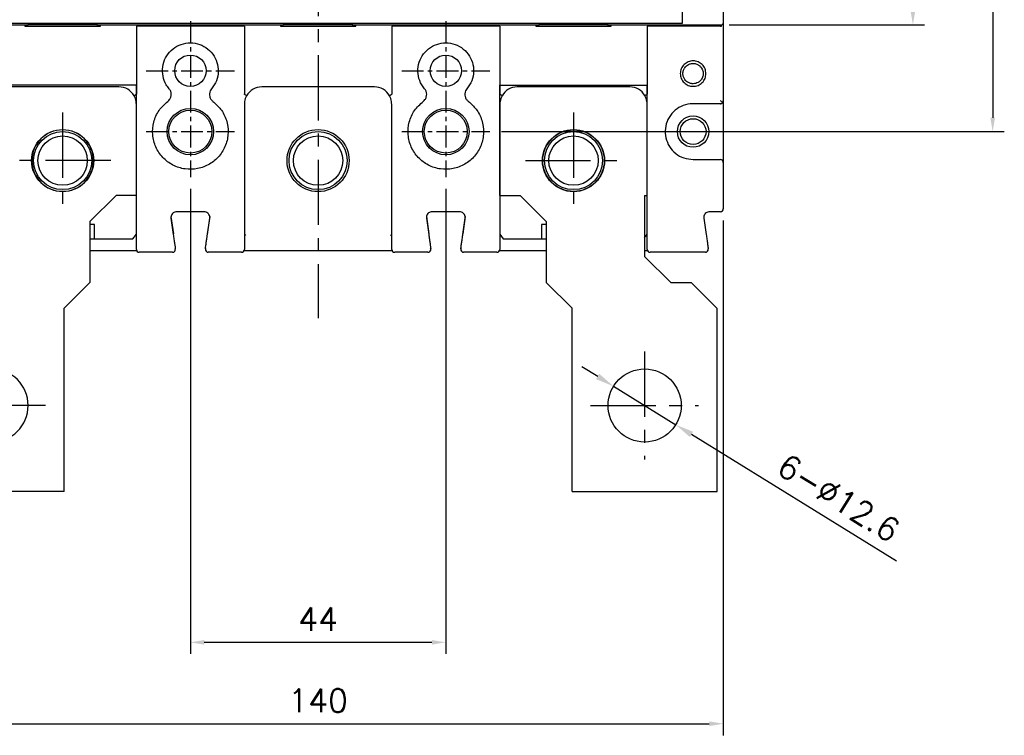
# Model space of a CAD drawing. Extents: x -2328 to 2710, y -907 to 1799.
# Tile 5 of 20: x -1721 to -1551, y 1162 to 1285. Entities that reach past the tile are written whole.
import ezdxf

# ---------------------------------------------------------------- set-up
doc = ezdxf.new("R2010")
doc.units = 0
doc.header["$LTSCALE"] = 3
doc.header["$MEASUREMENT"] = 0
doc.linetypes.add('CENTER', pattern=[2, 1.25, -0.25, 0.25, -0.25])
doc.layers.get('0').update_dxf_attribs({"linetype": 'CONTINUOUS'})
doc.layers.get('Defpoints').update_dxf_attribs({"linetype": 'CONTINUOUS'})
for name, color, linetype in [('cen', 1, 'CENTER'), ('di', 3, 'CONTINUOUS'), ('dwg', 7, 'CONTINUOUS')]:
    doc.layers.add(name, color=color, linetype=linetype)
doc.styles.add('KIM', font='ROMANS.shx', dxfattribs={"height": 5, "bigfont": 'GSG1.shx'})
doc.styles.get("Standard").update_dxf_attribs({"font": 'romans.shx', "height": 4, "bigfont": 'ghs.shx'})
doc.dimstyles.get("Standard").update_dxf_attribs({"dimtxt": 0.18, "dimasz": 0.18, "dimexe": 0.18, "dimexo": 0.0625, "dimgap": 0.09, "dimtad": 0, "dimtih": 1, "dimtoh": 1, "dimdec": 4, "dimzin": 0, "dimdsep": 46, "dimtxsty": 'Standard', "dimcen": 0.09, "dimadec": 0, "dimazin": 0, "dimtfac": 1, "dimtdec": 4, "dimtofl": 0, "dimtmove": 0, "dimatfit": 3, "dimfxl": 0, "dimtolj": 1, "dimtzin": 0, "dimarcsym": 0})
doc.dimstyles.new('STANDARD$0', dxfattribs={"dimtxt": 5, "dimasz": 5, "dimexe": 1, "dimexo": 2, "dimgap": 2, "dimtad": 1, "dimdec": 4, "dimzin": 12, "dimdsep": 46, "dimtxsty": 'KIM', "dimcen": -1, "dimdle": 0.1, "dimadec": 0, "dimazin": 0, "dimtfac": 1, "dimtdec": 4, "dimtmove": 0, "dimatfit": 3, "dimfxl": 0, "dimtolj": 1, "dimtzin": 0, "dimarcsym": 0})

# ---------------------------------------------------------------- blocks, each defined once
blk = doc.blocks.new('*D80')
at = {"layer": 'Defpoints', "color": 0}
for p in [(-1739.04, 1252.38), (-1599.44, 1252.38), (-1599.44, 1163.63)]:
    blk.add_point(p, dxfattribs=at)
at = {"layer": 'di'}
for p, q in [((-1739.04, 1250.38), (-1739.04, 1161.63)), ((-1599.44, 1250.38), (-1599.44, 1161.63)), ((-1736.64, 1163.63), (-1601.84, 1163.63))]:
    blk.add_line(p, q, dxfattribs=at)
for points in [[(-1736.64, 1164.03), (-1736.64, 1163.23), (-1739.04, 1163.63)], [(-1601.84, 1164.03), (-1601.84, 1163.23), (-1599.44, 1163.63)]]:
    blk.add_solid(points, dxfattribs=at)
at = {"layer": 'di', "insert": (-1669.24, 1167.63), "char_height": 4, "attachment_point": 5}
blk.add_mtext('\\A1;140', dxfattribs=at)
blk = doc.blocks.new('fsadfsafas')
at = {"layer": 'cen', "ltscale": 3}
for p, q in [((614, 610.86), (614, 629.46)), ((623.3, 620.16), (604.7, 620.16)), ((626.25, 569.66), (626.25, 586.26)), ((634.55, 577.96), (617.95, 577.96))]:
    blk.add_line(p, q, dxfattribs=at)
at = {"layer": 'dwg'}
for p, q in [((626.5, 634.96), (601.5, 634.96)), ((601.5, 634.96), (601.5, 603.46)), ((626.5, 634.96), (626.5, 603.41)), ((601.5, 603.46), (606, 598.96)), ((626.5, 603.41), (630.95, 598.96)), ((609.5, 598.96), (606, 598.96)), ((609.5, 598.96), (614, 594.46)), ((630.95, 588.46), (630.95, 598.96)), ((614, 583.96), (614, 594.46)), ((635.45, 583.96), (630.95, 588.46)), ((614, 583.96), (613.55, 583.96)), ((613.55, 583.96), (613.55, 564.96)), ((638.95, 583.96), (635.45, 583.96)), ((638.95, 583.96), (638.95, 564.96)), ((638.95, 564.96), (613.55, 564.96))]:
    blk.add_line(p, q, dxfattribs=at)
for centre, radius in [((614, 620.16), 6.3), ((626.25, 577.96), 5.3)]:
    blk.add_circle(centre, radius, dxfattribs=at)
blk = doc.blocks.new('*D67')
at = {"layer": 'Defpoints', "color": 0}
for p in [(-1618.35, 1221.79), (-1607.63, 1215.17)]:
    blk.add_point(p, dxfattribs=at)
at = {"layer": 'di'}
for p, q in [((-1621.07, 1223.48), (-1623.79, 1225.16)), ((-1618.35, 1221.79), (-1607.63, 1215.17)), ((-1569.58, 1191.67), (-1604.91, 1213.49))]:
    blk.add_line(p, q, dxfattribs=at)
for points in [[(-1620.79, 1223.93), (-1621.35, 1223.02), (-1618.35, 1221.79)], [(-1604.63, 1213.95), (-1605.19, 1213.04), (-1607.63, 1215.17)]]:
    blk.add_solid(points, dxfattribs=at)
at = {"layer": 'di', "insert": (-1579.55, 1202.53), "char_height": 4, "attachment_point": 5, "rotation": 328.2972}
blk.add_mtext('\\A1;6-∅12.6', dxfattribs=at)
blk = doc.blocks.new('*D68')
at = {"layer": 'Defpoints', "color": 0}
for p in [(-1691.24, 1257.85), (-1647.24, 1257.85), (-1647.24, 1177.66)]:
    blk.add_point(p, dxfattribs=at)
at = {"layer": 'di'}
for p, q in [((-1691.24, 1255.85), (-1691.24, 1175.66)), ((-1647.24, 1255.85), (-1647.24, 1175.66)), ((-1688.84, 1177.66), (-1649.64, 1177.66))]:
    blk.add_line(p, q, dxfattribs=at)
for points in [[(-1688.84, 1178.06), (-1688.84, 1177.26), (-1691.24, 1177.66)], [(-1649.64, 1178.06), (-1649.64, 1177.26), (-1647.24, 1177.66)]]:
    blk.add_solid(points, dxfattribs=at)
at = {"layer": 'di', "insert": (-1669.24, 1181.66), "char_height": 4, "attachment_point": 5}
blk.add_mtext('\\A1;44', dxfattribs=at)
blk = doc.blocks.new('*D71')
at = {"layer": 'Defpoints', "color": 0}
for p in [(-1599.84, 1462.28), (-1600.4, 1284.08), (-1566.77, 1284.08)]:
    blk.add_point(p, dxfattribs=at)
at = {"layer": 'di'}
for p, q in [((-1597.84, 1462.28), (-1564.77, 1462.28)), ((-1566.77, 1459.88), (-1566.77, 1286.48)), ((-1598.4, 1284.08), (-1564.77, 1284.08))]:
    blk.add_line(p, q, dxfattribs=at)
for points in [[(-1567.17, 1459.88), (-1566.37, 1459.88), (-1566.77, 1462.28)], [(-1567.17, 1286.48), (-1566.37, 1286.48), (-1566.77, 1284.08)]]:
    blk.add_solid(points, dxfattribs=at)
at = {"layer": 'di', "insert": (-1570.77, 1373.18), "char_height": 4, "attachment_point": 5, "rotation": 90}
blk.add_mtext('\\A1;179', dxfattribs=at)
blk = doc.blocks.new('*D104')
at = {"layer": 'Defpoints', "color": 0}
for p in [(-1639.67, 1480.68), (-1639.65, 1265.68), (-1553.03, 1265.68)]:
    blk.add_point(p, dxfattribs=at)
at = {"layer": 'di'}
for p, q in [((-1637.67, 1480.68), (-1551.03, 1480.68)), ((-1553.03, 1478.28), (-1553.03, 1268.08)), ((-1637.65, 1265.68), (-1551.03, 1265.68))]:
    blk.add_line(p, q, dxfattribs=at)
for points in [[(-1553.43, 1478.28), (-1552.63, 1478.28), (-1553.03, 1480.68)], [(-1553.43, 1268.08), (-1552.63, 1268.08), (-1553.03, 1265.68)]]:
    blk.add_solid(points, dxfattribs=at)
at = {"layer": 'di', "insert": (-1557.03, 1373.18), "char_height": 4, "attachment_point": 5, "rotation": 90}
blk.add_mtext('\\A1;215', dxfattribs=at)

msp = doc.modelspace()

# ---------------------------------------------------------------- linework, layer by layer
for p, q in [((-1599.439, 1461.719), (-1599.439, 1284.649)), ((-1606.439, 1284.867), (-1606.439, 1325.784)), ((-1738.739, 1284.084), (-1719.239, 1284.084)), ((-1732.039, 1284.349), (-1606.439, 1284.349)), ((-1719.739, 1284.084), (-1719.739, 1283.884)), ((-1707.239, 1284.084), (-1719.239, 1284.084)), ((-1719.239, 1283.884), (-1719.239, 1284.084)), ((-1707.239, 1284.084), (-1675.239, 1284.084)), ((-1707.239, 1283.884), (-1707.239, 1284.084)), ((-1706.739, 1283.884), (-1706.739, 1284.084)), ((-1675.739, 1284.084), (-1675.739, 1283.884)), ((-1663.239, 1284.084), (-1675.239, 1284.084)), ((-1675.239, 1283.884), (-1675.239, 1284.084)), ((-1663.239, 1284.084), (-1631.239, 1284.084)), ((-1663.239, 1283.884), (-1663.239, 1284.084)), ((-1662.739, 1283.884), (-1662.739, 1284.084)), ((-1631.739, 1284.084), (-1631.739, 1283.884)), ((-1619.239, 1284.084), (-1631.239, 1284.084)), ((-1631.239, 1283.884), (-1631.239, 1284.084)), ((-1619.239, 1284.084), (-1599.739, 1284.084)), ((-1619.239, 1283.884), (-1619.239, 1284.084)), ((-1618.739, 1283.884), (-1618.739, 1284.084)), ((-1606.439, 1284.567), (-1606.439, 1284.867)), ((-1606.439, 1284.349), (-1606.439, 1284.567)), ((-1599.721, 1283.884), (-1599.721, 1284.085)), ((-1599.439, 1284.649), (-1599.439, 1284.385)), ((-1599.439, 1284.385), (-1599.439, 1270.984)), ((-1719.739, 1283.884), (-1706.739, 1283.884)), ((-1700.539, 1283.884), (-1700.539, 1272.187)), ((-1681.939, 1283.884), (-1700.539, 1283.884)), ((-1681.939, 1283.884), (-1681.939, 1272.187)), ((-1675.739, 1283.884), (-1662.739, 1283.884)), ((-1656.539, 1283.884), (-1656.539, 1272.187)), ((-1637.939, 1283.884), (-1656.539, 1283.884)), ((-1637.939, 1283.884), (-1637.939, 1272.187)), ((-1631.739, 1283.884), (-1618.739, 1283.884)), ((-1612.539, 1283.884), (-1612.539, 1272.187)), ((-1599.888, 1283.884), (-1612.539, 1283.884)), ((-1599.888, 1283.884), (-1599.721, 1283.884)), ((-1703.539, 1273.384), (-1722.939, 1273.384)), ((-1659.539, 1273.384), (-1678.939, 1273.384)), ((-1615.539, 1273.384), (-1634.939, 1273.384)), ((-1599.939, 1270.484), (-1604.639, 1270.484)), ((-1599.439, 1270.984), (-1599.439, 1260.384)), ((-1700.539, 1247.884), (-1700.539, 1270.384)), ((-1681.939, 1270.384), (-1681.939, 1247.884)), ((-1656.539, 1247.884), (-1656.539, 1270.384)), ((-1637.939, 1270.384), (-1637.939, 1247.884)), ((-1612.539, 1247.884), (-1612.539, 1270.384)), ((-1604.639, 1260.884), (-1599.939, 1260.884)), ((-1599.439, 1260.384), (-1599.439, 1252.384)), ((-1688.892, 1251.884), (-1693.586, 1251.884)), ((-1644.892, 1251.884), (-1649.586, 1251.884)), ((-1599.939, 1251.884), (-1601.786, 1251.884)), ((-1694.576, 1251.043), (-1694.151, 1248.064)), ((-1694.576, 1250.743), (-1694.178, 1247.955)), ((-1687.902, 1251.043), (-1688.328, 1248.064)), ((-1688.301, 1247.955), (-1687.902, 1250.743)), ((-1650.576, 1251.043), (-1650.151, 1248.064)), ((-1650.576, 1250.743), (-1650.178, 1247.955)), ((-1643.902, 1251.043), (-1644.328, 1248.064)), ((-1644.301, 1247.955), (-1643.902, 1250.743)), ((-1602.776, 1250.743), (-1602.378, 1247.955)), ((-1707.739, 1249.684), (-1708.539, 1249.684)), ((-1707.739, 1247.184), (-1707.739, 1249.684)), ((-1629.939, 1249.684), (-1630.739, 1249.684)), ((-1630.739, 1249.684), (-1630.739, 1247.184)), ((-1708.539, 1247.184), (-1707.739, 1247.184)), ((-1707.739, 1247.184), (-1701.139, 1247.184)), ((-1701.139, 1247.184), (-1700.539, 1248.034)), ((-1681.939, 1248.034), (-1681.739, 1247.751)), ((-1656.739, 1247.751), (-1656.539, 1248.034)), ((-1637.939, 1248.034), (-1637.339, 1247.184)), ((-1637.339, 1247.184), (-1630.739, 1247.184)), ((-1630.739, 1247.184), (-1629.939, 1247.184)), ((-1612.989, 1247.397), (-1612.539, 1248.034)), ((-1708.539, 1245.184), (-1700.497, 1245.184)), ((-1681.981, 1245.184), (-1681.739, 1245.184)), ((-1681.981, 1245.184), (-1656.539, 1245.184)), ((-1656.739, 1245.184), (-1656.497, 1245.184)), ((-1637.981, 1245.184), (-1629.939, 1245.184)), ((-1612.989, 1245.184), (-1612.497, 1245.184)), ((-1694.316, 1244.884), (-1700.039, 1244.884)), ((-1682.439, 1244.884), (-1688.163, 1244.884)), ((-1650.316, 1244.884), (-1656.039, 1244.884)), ((-1638.439, 1244.884), (-1644.163, 1244.884)), ((-1602.516, 1244.884), (-1612.039, 1244.884))]:
    msp.add_line(p, q)
at = {"flags": 128}
for points in [[(-1688.658, 1245.755), (-1688.661, 1245.648), (-1688.645, 1245.551)], [(-1644.658, 1245.755), (-1644.661, 1245.648), (-1644.645, 1245.551)]]:
    msp.add_lwpolyline(points, dxfattribs=at)
for centre, radius in [((-1691.239, 1276.184), 2.7), ((-1647.239, 1276.184), 2.7), ((-1691.239, 1265.684), 4), ((-1691.239, 1265.684), 3.7), ((-1647.239, 1265.684), 4), ((-1647.239, 1265.684), 3.7), ((-1604.639, 1265.684), 2.7), ((-1604.639, 1265.684), 2.225), ((-1713.239, 1260.684), 5.35), ((-1713.239, 1260.684), 5), ((-1669.239, 1260.684), 5.35), ((-1669.239, 1260.684), 5), ((-1625.239, 1260.684), 5.35), ((-1625.239, 1260.684), 5), ((-1713.239, 1260.684), 4.25), ((-1669.239, 1260.684), 4.25), ((-1625.239, 1260.684), 4.25)]:
    msp.add_circle(centre, radius)
for centre, radius, start, end in [((-1703.539, 1270.384), 3, 29.73773, 90), ((-1678.939, 1270.384), 3, 90, 150.26227), ((-1659.539, 1270.384), 3, 29.73773, 90), ((-1634.939, 1270.384), 3, 90, 150.26227), ((-1615.539, 1270.384), 3, 30.11955, 90), ((-1599.939, 1270.984), 0.5, 317.9984, 0), ((-1599.939, 1260.384), 0.5, 0, 90), ((-1599.939, 1252.384), 0.5, 270, 0), ((-1700.039, 1245.384), 0.5, 180, 270), ((-1694.316, 1245.384), 0.5, 270, 8.1301), ((-1694.316, 1245.684), 0.5, 329.88444, 8.1301), ((-1688.163, 1245.384), 0.5, 171.8699, 270), ((-1682.439, 1245.384), 0.5, 270, 0), ((-1656.039, 1245.384), 0.5, 180, 270), ((-1650.316, 1245.384), 0.5, 270, 8.1301), ((-1650.316, 1245.684), 0.5, 336.2938, 8.1301), ((-1644.163, 1245.384), 0.5, 171.8699, 270), ((-1638.439, 1245.384), 0.5, 270, 0), ((-1612.039, 1245.384), 0.5, 180, 270), ((-1602.516, 1245.384), 0.5, 270, 8.1301)]:
    msp.add_arc(centre, radius, start, end)
msp.add_ellipse((-1599.739, 1284.385), major_axis=(0, 0.301), ratio=0.9982744, start_param=3.1415927, end_param=4.712389)
for points, knots in [([(-1694.889, 1273.066), (-1695.061, 1273.291), (-1695.559, 1273.941), (-1696.036, 1275.245), (-1696.082, 1276.88), (-1695.577, 1278.445), (-1694.586, 1279.752), (-1693.22, 1280.656), (-1691.632, 1281.06), (-1689.997, 1280.916), (-1688.501, 1280.238), (-1687.316, 1279.105), (-1686.57, 1277.645), (-1686.355, 1276.026), (-1686.66, 1274.399), (-1687.28, 1273.51), (-1687.59, 1273.066)], [0, 0, 0, 0, 0.0389932, 0.1127209, 0.1865914, 0.2607106, 0.334796, 0.4086203, 0.4823615, 0.5563266, 0.6304755, 0.7044802, 0.7782374, 0.8520288, 0.9260134, 1, 1, 1, 1]), ([(-1650.889, 1273.066), (-1651.061, 1273.291), (-1651.559, 1273.941), (-1652.036, 1275.245), (-1652.082, 1276.88), (-1651.577, 1278.445), (-1650.586, 1279.752), (-1649.22, 1280.656), (-1647.632, 1281.06), (-1645.997, 1280.916), (-1644.501, 1280.238), (-1643.316, 1279.105), (-1642.57, 1277.645), (-1642.355, 1276.026), (-1642.66, 1274.399), (-1643.28, 1273.51), (-1643.59, 1273.066)], [0, 0, 0, 0, 0.0389932, 0.1127209, 0.1865914, 0.2607106, 0.334796, 0.4086203, 0.4823615, 0.5563266, 0.6304755, 0.7044802, 0.7782374, 0.8520288, 0.9260134, 1, 1, 1, 1]), ([(-1602.416, 1275.684), (-1602.45, 1275.397), (-1602.519, 1274.823), (-1603.027, 1274.089), (-1603.761, 1273.607), (-1604.628, 1273.43), (-1605.494, 1273.606), (-1606.234, 1274.088), (-1606.722, 1274.823), (-1606.901, 1275.686), (-1606.722, 1276.548), (-1606.233, 1277.28), (-1605.494, 1277.762), (-1604.627, 1277.938), (-1603.759, 1277.761), (-1603.026, 1277.278), (-1602.518, 1276.545), (-1602.45, 1275.971), (-1602.416, 1275.684)], [0, 0, 0, 0, 0.06225009, 0.12466459, 0.18728723, 0.25002225, 0.31271834, 0.37525776, 0.43773411, 0.50015115, 0.56240586, 0.62474344, 0.68732298, 0.75006328, 0.81281547, 0.8754149, 0.93777922, 1, 1, 1, 1]), ([(-1602.889, 1275.684), (-1602.911, 1275.895), (-1602.944, 1276.225), (-1603.156, 1276.636), (-1603.412, 1276.957), (-1603.752, 1277.214), (-1604.116, 1277.366), (-1604.378, 1277.419), (-1604.542, 1277.432), (-1604.707, 1277.437), (-1605.019, 1277.411), (-1605.413, 1277.277), (-1605.794, 1277.02), (-1606.096, 1276.692), (-1606.329, 1276.236), (-1606.421, 1275.686), (-1606.33, 1275.134), (-1606.097, 1274.677), (-1605.795, 1274.349), (-1605.414, 1274.091), (-1605.02, 1273.958), (-1604.572, 1273.92), (-1604.178, 1273.976), (-1603.753, 1274.153), (-1603.413, 1274.41), (-1603.157, 1274.732), (-1602.944, 1275.142), (-1602.911, 1275.473), (-1602.889, 1275.684)], [0, 0, 0, 0, 0.0573026, 0.0898259, 0.1248557, 0.1692261, 0.2048978, 0.2318432, 0.2420425, 0.250051, 0.2769365, 0.3274704, 0.3617137, 0.4018747, 0.4479384, 0.49989, 0.5519602, 0.5981192, 0.6383485, 0.6726363, 0.7231786, 0.74997, 0.7950196, 0.8306896, 0.875055, 0.9100937, 0.9426359, 1, 1, 1, 1]), ([(-1700.934, 1271.872), (-1700.934, 1271.872), (-1700.935, 1271.873), (-1700.932, 1271.877), (-1700.908, 1271.897), (-1700.827, 1271.949), (-1700.711, 1272.02), (-1700.616, 1272.076), (-1700.568, 1272.103)], [0, 0, 0, 0, 0.0208293, 0.0606006, 0.2956434, 0.5304834, 0.765239, 1, 1, 1, 1]), ([(-1700.539, 1272.187), (-1700.54, 1272.176), (-1700.54, 1272.155), (-1700.547, 1272.129), (-1700.557, 1272.111), (-1700.565, 1272.106), (-1700.568, 1272.103)], [0, 0, 0, 0, 0.3461566, 0.6945031, 0.8685532, 1, 1, 1, 1]), ([(-1695.131, 1270.89), (-1695.023, 1270.986), (-1694.788, 1271.195), (-1694.571, 1271.637), (-1694.503, 1272.141), (-1694.598, 1272.65), (-1694.792, 1272.927), (-1694.889, 1273.066)], [0, 0, 0, 0, 0.1767702, 0.3824571, 0.5882182, 0.7941418, 1, 1, 1, 1]), ([(-1687.59, 1273.066), (-1687.674, 1272.949), (-1687.857, 1272.695), (-1687.972, 1272.216), (-1687.928, 1271.708), (-1687.723, 1271.233), (-1687.472, 1271.004), (-1687.347, 1270.89)], [0, 0, 0, 0, 0.1762349, 0.3819524, 0.5878501, 0.7939744, 1, 1, 1, 1]), ([(-1681.91, 1272.103), (-1681.914, 1272.106), (-1681.923, 1272.113), (-1681.934, 1272.134), (-1681.939, 1272.16), (-1681.939, 1272.179), (-1681.939, 1272.187)], [0, 0, 0, 0, 0.1590345, 0.3666252, 0.749201, 1, 1, 1, 1]), ([(-1681.544, 1271.872), (-1681.544, 1271.872), (-1681.544, 1271.873), (-1681.546, 1271.877), (-1681.571, 1271.897), (-1681.651, 1271.949), (-1681.768, 1272.02), (-1681.863, 1272.076), (-1681.91, 1272.103)], [0, 0, 0, 0, 0.0208293, 0.0606008, 0.2956438, 0.5304854, 0.7652397, 1, 1, 1, 1]), ([(-1656.934, 1271.872), (-1656.934, 1271.872), (-1656.935, 1271.873), (-1656.932, 1271.877), (-1656.908, 1271.897), (-1656.827, 1271.949), (-1656.711, 1272.02), (-1656.616, 1272.076), (-1656.568, 1272.103)], [0, 0, 0, 0, 0.0208293, 0.0606008, 0.2956438, 0.5304854, 0.7652397, 1, 1, 1, 1]), ([(-1656.539, 1272.187), (-1656.54, 1272.176), (-1656.54, 1272.155), (-1656.547, 1272.129), (-1656.557, 1272.111), (-1656.565, 1272.106), (-1656.568, 1272.103)], [0, 0, 0, 0, 0.3461544, 0.6944978, 0.8685465, 1, 1, 1, 1]), ([(-1651.131, 1270.89), (-1651.023, 1270.986), (-1650.788, 1271.195), (-1650.571, 1271.637), (-1650.503, 1272.141), (-1650.598, 1272.65), (-1650.792, 1272.927), (-1650.889, 1273.066)], [0, 0, 0, 0, 0.1767702, 0.3824571, 0.5882182, 0.7941418, 1, 1, 1, 1]), ([(-1643.59, 1273.066), (-1643.674, 1272.949), (-1643.857, 1272.695), (-1643.972, 1272.216), (-1643.928, 1271.708), (-1643.723, 1271.233), (-1643.472, 1271.004), (-1643.347, 1270.89)], [0, 0, 0, 0, 0.1762349, 0.3819524, 0.5878501, 0.7939744, 1, 1, 1, 1]), ([(-1637.91, 1272.103), (-1637.914, 1272.106), (-1637.923, 1272.113), (-1637.934, 1272.134), (-1637.939, 1272.16), (-1637.939, 1272.179), (-1637.939, 1272.187)], [0, 0, 0, 0, 0.1590219, 0.3666162, 0.7491963, 1, 1, 1, 1]), ([(-1637.544, 1271.872), (-1637.544, 1271.872), (-1637.544, 1271.873), (-1637.546, 1271.877), (-1637.571, 1271.897), (-1637.651, 1271.949), (-1637.768, 1272.02), (-1637.863, 1272.076), (-1637.91, 1272.103)], [0, 0, 0, 0, 0.0208293, 0.0606006, 0.2956434, 0.5304834, 0.765239, 1, 1, 1, 1]), ([(-1612.944, 1271.889), (-1612.944, 1271.89), (-1612.944, 1271.89), (-1612.94, 1271.895), (-1612.909, 1271.917), (-1612.823, 1271.971), (-1612.703, 1272.044), (-1612.607, 1272.1), (-1612.56, 1272.128)], [0, 0, 0, 0, 0.02403069, 0.08629883, 0.31481648, 0.54323726, 0.77161499, 1, 1, 1, 1]), ([(-1612.539, 1272.187), (-1612.539, 1272.179), (-1612.54, 1272.164), (-1612.545, 1272.146), (-1612.552, 1272.134), (-1612.557, 1272.13), (-1612.56, 1272.128)], [0, 0, 0, 0, 0.34765098, 0.69775889, 0.8729412, 1, 1, 1, 1]), ([(-1700.539, 1270.384), (-1700.568, 1270.72), (-1700.613, 1271.244), (-1700.85, 1271.707), (-1700.934, 1271.872)], [0, 0, 0, 0, 0.6425403, 1, 1, 1, 1]), ([(-1687.347, 1270.89), (-1686.88, 1270.475), (-1685.869, 1269.578), (-1684.929, 1267.675), (-1684.617, 1265.488), (-1685.056, 1263.305), (-1686.191, 1261.395), (-1687.889, 1259.971), (-1689.959, 1259.186), (-1692.177, 1259.127), (-1694.294, 1259.806), (-1696.064, 1261.146), (-1697.289, 1262.989), (-1697.841, 1265.136), (-1697.646, 1267.341), (-1696.759, 1269.404), (-1695.674, 1270.395), (-1695.131, 1270.89)], [0, 0, 0, 0, 0.0576455, 0.1246599, 0.1917276, 0.2592147, 0.3268307, 0.3940899, 0.4611735, 0.5282591, 0.5958477, 0.6633841, 0.7305035, 0.797489, 0.8648338, 0.9324162, 1, 1, 1, 1]), ([(-1681.544, 1271.872), (-1681.629, 1271.707), (-1681.865, 1271.244), (-1681.91, 1270.72), (-1681.939, 1270.384)], [0, 0, 0, 0, 0.3574596, 1, 1, 1, 1]), ([(-1656.539, 1270.384), (-1656.568, 1270.72), (-1656.613, 1271.244), (-1656.85, 1271.707), (-1656.934, 1271.872)], [0, 0, 0, 0, 0.6425404, 1, 1, 1, 1]), ([(-1643.347, 1270.89), (-1642.88, 1270.475), (-1641.869, 1269.578), (-1640.929, 1267.675), (-1640.617, 1265.488), (-1641.056, 1263.305), (-1642.191, 1261.395), (-1643.889, 1259.971), (-1645.959, 1259.186), (-1648.177, 1259.127), (-1650.294, 1259.806), (-1652.064, 1261.146), (-1653.289, 1262.989), (-1653.841, 1265.136), (-1653.646, 1267.341), (-1652.759, 1269.404), (-1651.674, 1270.395), (-1651.131, 1270.89)], [0, 0, 0, 0, 0.0576455, 0.1246599, 0.1917276, 0.2592147, 0.3268307, 0.3940899, 0.4611735, 0.5282591, 0.5958477, 0.6633841, 0.7305035, 0.797489, 0.8648338, 0.9324162, 1, 1, 1, 1]), ([(-1637.544, 1271.872), (-1637.629, 1271.707), (-1637.865, 1271.244), (-1637.91, 1270.72), (-1637.939, 1270.384)], [0, 0, 0, 0, 0.3574597, 1, 1, 1, 1]), ([(-1612.539, 1270.384), (-1612.568, 1270.722), (-1612.614, 1271.252), (-1612.857, 1271.72), (-1612.944, 1271.889)], [0, 0, 0, 0, 0.6377436, 1, 1, 1, 1]), ([(-1604.639, 1270.484), (-1604.814, 1270.478), (-1605.525, 1270.454), (-1606.753, 1270.093), (-1608.092, 1269.149), (-1609.044, 1267.812), (-1609.5, 1266.236), (-1609.409, 1264.598), (-1608.781, 1263.079), (-1607.687, 1261.865), (-1606.253, 1261.042), (-1605.177, 1260.937), (-1604.639, 1260.884)], [0, 0, 0, 0, 0.03490245, 0.14221454, 0.24964233, 0.35687826, 0.46401001, 0.57132458, 0.67875615, 0.78595781, 0.89297776, 1, 1, 1, 1]), ([(-1599.939, 1270.484), (-1599.938, 1270.484), (-1599.885, 1270.484), (-1599.77, 1270.503), (-1599.645, 1270.57), (-1599.582, 1270.635), (-1599.568, 1270.649)], [0, 0, 0, 0, 0.0083715, 0.4041014, 0.8638353, 1, 1, 1, 1]), ([(-1599.568, 1270.649), (-1599.617, 1270.703), (-1599.714, 1270.807), (-1599.83, 1270.926), (-1599.887, 1270.983), (-1599.888, 1270.984)], [0, 0, 0, 0, 0.5110342, 0.9909586, 1, 1, 1, 1]), ([(-1693.586, 1251.884), (-1693.699, 1251.873), (-1693.924, 1251.851), (-1694.224, 1251.678), (-1694.449, 1251.424), (-1694.589, 1251.098), (-1694.581, 1250.864), (-1694.576, 1250.743)], [0, 0, 0, 0, 0.1973372, 0.3946917, 0.5920245, 0.7890374, 1, 1, 1, 1]), ([(-1687.902, 1250.743), (-1687.897, 1250.855), (-1687.887, 1251.081), (-1688.015, 1251.401), (-1688.234, 1251.661), (-1688.536, 1251.846), (-1688.77, 1251.871), (-1688.892, 1251.884)], [0, 0, 0, 0, 0.1964018, 0.3928602, 0.589578, 0.7867327, 1, 1, 1, 1]), ([(-1649.586, 1251.884), (-1649.699, 1251.873), (-1649.924, 1251.851), (-1650.224, 1251.678), (-1650.449, 1251.424), (-1650.589, 1251.098), (-1650.581, 1250.864), (-1650.576, 1250.743)], [0, 0, 0, 0, 0.1973373, 0.3946909, 0.5920245, 0.7890374, 1, 1, 1, 1]), ([(-1643.902, 1250.743), (-1643.897, 1250.855), (-1643.887, 1251.081), (-1644.015, 1251.401), (-1644.234, 1251.661), (-1644.536, 1251.846), (-1644.77, 1251.871), (-1644.892, 1251.884)], [0, 0, 0, 0, 0.1964018, 0.3928602, 0.589578, 0.7867327, 1, 1, 1, 1]), ([(-1601.786, 1251.884), (-1601.899, 1251.873), (-1602.124, 1251.851), (-1602.424, 1251.678), (-1602.65, 1251.424), (-1602.789, 1251.098), (-1602.781, 1250.864), (-1602.776, 1250.743)], [0, 0, 0, 0, 0.1977738, 0.3953537, 0.5924493, 0.7891383, 1, 1, 1, 1]), ([(-1700.539, 1245.384), (-1700.539, 1245.412), (-1700.539, 1245.468), (-1700.539, 1245.907), (-1700.539, 1246.552), (-1700.539, 1247.253), (-1700.539, 1247.709), (-1700.539, 1247.884)], [0, 0, 0, 0, 0.2178733, 0.4357928, 0.6524138, 0.8666267, 1, 1, 1, 1]), ([(-1694.178, 1247.955), (-1694.138, 1247.673), (-1694.057, 1247.111), (-1693.95, 1246.359), (-1693.869, 1245.795), (-1693.827, 1245.497), (-1693.822, 1245.467), (-1693.821, 1245.455)], [0, 0, 0, 0, 0.2162145, 0.4325033, 0.6470863, 0.8596146, 1, 1, 1, 1]), ([(-1688.658, 1245.455), (-1688.654, 1245.482), (-1688.646, 1245.536), (-1688.586, 1245.958), (-1688.497, 1246.58), (-1688.396, 1247.285), (-1688.329, 1247.758), (-1688.301, 1247.955)], [0, 0, 0, 0, 0.2117498, 0.4235112, 0.635204, 0.8481881, 1, 1, 1, 1]), ([(-1681.939, 1247.884), (-1681.939, 1247.605), (-1681.939, 1247.048), (-1681.939, 1246.304), (-1681.939, 1245.739), (-1681.939, 1245.43), (-1681.939, 1245.397), (-1681.939, 1245.384)], [0, 0, 0, 0, 0.2116664, 0.4233048, 0.6359489, 0.8508384, 1, 1, 1, 1]), ([(-1656.539, 1245.384), (-1656.539, 1245.412), (-1656.539, 1245.468), (-1656.539, 1245.907), (-1656.539, 1246.552), (-1656.539, 1247.253), (-1656.539, 1247.709), (-1656.539, 1247.884)], [0, 0, 0, 0, 0.2178733, 0.4357928, 0.6524138, 0.8666267, 1, 1, 1, 1]), ([(-1650.178, 1247.955), (-1650.138, 1247.673), (-1650.057, 1247.111), (-1649.95, 1246.359), (-1649.869, 1245.795), (-1649.827, 1245.497), (-1649.822, 1245.467), (-1649.821, 1245.455)], [0, 0, 0, 0, 0.2162145, 0.4325033, 0.6470863, 0.8596146, 1, 1, 1, 1]), ([(-1644.658, 1245.455), (-1644.654, 1245.482), (-1644.646, 1245.536), (-1644.586, 1245.958), (-1644.497, 1246.58), (-1644.396, 1247.285), (-1644.329, 1247.758), (-1644.301, 1247.955)], [0, 0, 0, 0, 0.2117498, 0.4235112, 0.635204, 0.8481881, 1, 1, 1, 1]), ([(-1637.939, 1247.884), (-1637.939, 1247.605), (-1637.939, 1247.048), (-1637.939, 1246.304), (-1637.939, 1245.739), (-1637.939, 1245.43), (-1637.939, 1245.397), (-1637.939, 1245.384)], [0, 0, 0, 0, 0.2116664, 0.4233048, 0.6359489, 0.8508384, 1, 1, 1, 1]), ([(-1612.539, 1245.384), (-1612.539, 1245.412), (-1612.539, 1245.468), (-1612.539, 1245.902), (-1612.539, 1246.541), (-1612.539, 1247.243), (-1612.539, 1247.704), (-1612.539, 1247.884)], [0, 0, 0, 0, 0.2161782, 0.4323742, 0.6479751, 0.8624582, 1, 1, 1, 1]), ([(-1602.378, 1247.955), (-1602.337, 1247.671), (-1602.256, 1247.103), (-1602.148, 1246.349), (-1602.068, 1245.783), (-1602.026, 1245.494), (-1602.022, 1245.465), (-1602.021, 1245.455)], [0, 0, 0, 0, 0.2174365, 0.4348539, 0.6523891, 0.8686965, 1, 1, 1, 1])]:
    msp.add_open_spline(points, degree=3, knots=knots)
at = {"layer": 'cen', "ltscale": 3}
msp.add_line((-1669.239, 1512.844), (-1669.239, 1233.524), dxfattribs=at)
at = {"layer": 'cen'}
for p, q in [((-1691.239, 1284.716), (-1691.239, 1257.854)), ((-1647.214, 1284.716), (-1647.214, 1257.854)), ((-1698.825, 1276.184), (-1683.653, 1276.184)), ((-1654.825, 1276.184), (-1639.653, 1276.184)), ((-1698.825, 1265.684), (-1683.653, 1265.684)), ((-1654.825, 1265.684), (-1639.653, 1265.684))]:
    msp.add_line(p, q, dxfattribs=at)

# ---------------------------------------------------------------- block references
at = {"layer": 'di', "xscale": -1, "rotation": 180}
msp.add_blockref('fsadfsafas', (-2339.493, 1838.642), dxfattribs=at)
at = {"layer": 'di', "rotation": 180}
msp.add_blockref('fsadfsafas', (-998.985, 1838.642), dxfattribs=at)

# ---------------------------------------------------------------- dimensions: what is measured, and where the dimension line sits
at = {"layer": 'di'}
dim = msp.add_linear_dim(base=(-1553.027, 1265.684), p1=(-1639.668, 1480.684), p2=(-1639.653, 1265.684), angle=90, text='215', dimstyle='STANDARD$0', override={"dimtxt": 4, "dimasz": 2.4, "dimexe": 2, "dimdec": 2, "dimzin": 8, "dimtxsty": 'Standard', "dimcen": 0, "dimdle": 0, "dimclrd": 256, "dimclre": 256, "dimclrt": 256, "dimadec": 2, "dimazin": 2, "dimtfac": 0.6, "dimtdec": 2, "dimtzin": 8, "dimlwd": 65535, "dimlwe": 65535}, dxfattribs=at)
dim.commit()
dim.dimension.update_dxf_attribs({"geometry": '*D104', "text_midpoint": (-1553.027, 1373.184), "dimtype": 160})
dim = msp.add_linear_dim(base=(-1566.765, 1284.084), p1=(-1599.84, 1462.284), p2=(-1600.405, 1284.084), angle=90, text='179', dimstyle='STANDARD$0', override={"dimtxt": 4, "dimasz": 2.4, "dimexe": 2, "dimdec": 2, "dimzin": 8, "dimtxsty": 'Standard', "dimcen": 0, "dimdle": 0, "dimclrd": 256, "dimclre": 256, "dimclrt": 256, "dimadec": 2, "dimazin": 2, "dimtfac": 0.6, "dimtdec": 2, "dimtzin": 8, "dimlwd": 65535, "dimlwe": 65535}, dxfattribs=at)
dim.commit()
dim.dimension.update_dxf_attribs({"geometry": '*D71', "text_midpoint": (-1570.765, 1373.184)})
dim = msp.add_linear_dim(base=(-1647.239, 1177.661), p1=(-1691.239, 1257.854), p2=(-1647.239, 1257.854), dimstyle='STANDARD$0', override={"dimtxt": 4, "dimasz": 2.4, "dimexe": 2, "dimdec": 2, "dimzin": 8, "dimtxsty": 'Standard', "dimcen": 0, "dimdle": 0, "dimclrd": 256, "dimclre": 256, "dimclrt": 256, "dimadec": 2, "dimazin": 2, "dimtfac": 0.6, "dimtdec": 2, "dimtzin": 8, "dimlwd": 65535, "dimlwe": 65535}, dxfattribs=at)
dim.commit()
dim.dimension.update_dxf_attribs({"geometry": '*D68', "text_midpoint": (-1669.239, 1181.661)})
dim = msp.add_linear_dim(base=(-1599.439, 1163.633), p1=(-1739.039, 1252.384), p2=(-1599.439, 1252.384), text='140', dimstyle='STANDARD$0', override={"dimtxt": 4, "dimasz": 2.4, "dimexe": 2, "dimdec": 2, "dimzin": 8, "dimtxsty": 'Standard', "dimcen": 0, "dimdle": 0, "dimclrd": 256, "dimclre": 256, "dimclrt": 256, "dimadec": 2, "dimazin": 2, "dimtfac": 0.6, "dimtdec": 2, "dimtzin": 8, "dimlwd": 65535, "dimlwe": 65535}, dxfattribs=at)
dim.commit()
dim.dimension.update_dxf_attribs({"geometry": '*D80', "text_midpoint": (-1669.239, 1163.633), "dimtype": 160})
dim = msp.add_diameter_dim_2p(p1=(-1618.349, 1221.795), p2=(-1607.629, 1215.173), text='6-<>', dimstyle='Standard', override={"dimtxt": 4, "dimasz": 3.2, "dimexe": 2, "dimexo": 2, "dimgap": 2, "dimtad": 1, "dimtih": 0, "dimtoh": 0, "dimdec": 2, "dimzin": 8, "dimcen": 0, "dimclrd": 256, "dimclre": 256, "dimclrt": 256, "dimadec": 2, "dimazin": 2, "dimtfac": 0.6, "dimtdec": 2, "dimtofl": 1, "dimtzin": 8, "dimlwd": 65535, "dimlwe": 65535}, dxfattribs=at)
dim.commit()
dim.dimension.update_dxf_attribs({"geometry": '*D67', "text_midpoint": (-1581.651, 1199.127), "dimtype": 163})

doc.saveas('drawing.dxf')
